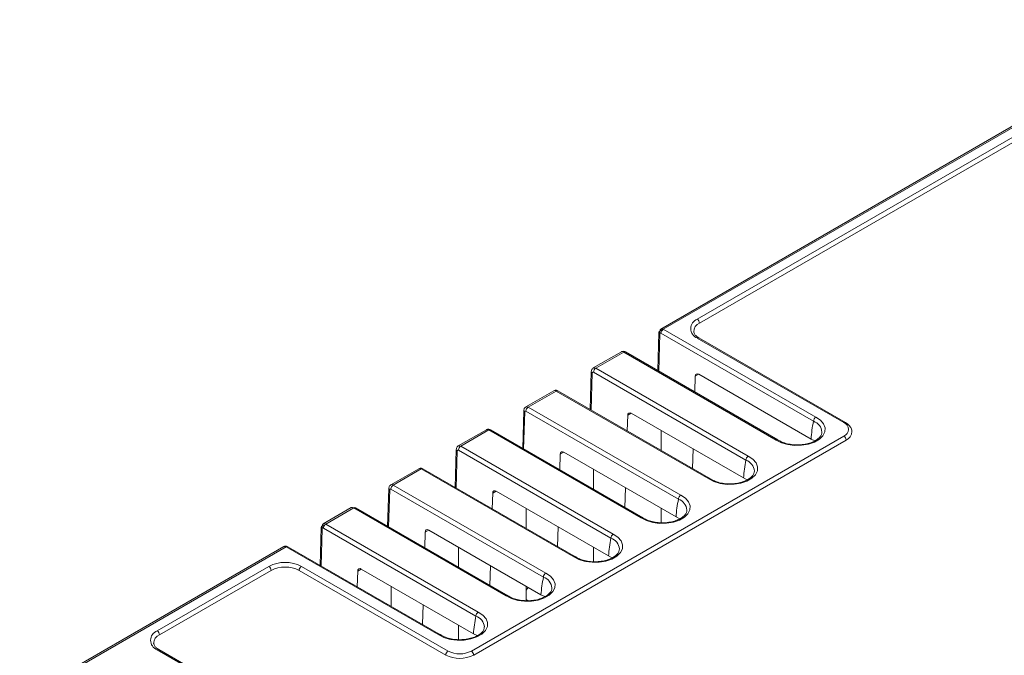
# Model space of a CAD drawing. Header units: millimetres. Extents: x 8 to 153, y 26 to 129.
# Tile 2 of 3: x 17 to 76, y 90 to 129. Entities that reach past the tile are written whole.
import ezdxf

# ---------------------------------------------------------------- set-up
doc = ezdxf.new("R2010")
doc.units = ezdxf.units.MM

msp = doc.modelspace()

# ---------------------------------------------------------------- linework, layer by layer
at = {"color": 7, "linetype": 'Continuous', "lineweight": 15}
for p, q in [((88.195, 128.697), (55.631, 109.898)), ((88.342, 128.68), (55.781, 109.883)), ((57.837, 110.495), (88.511, 128.203)), ((88.652, 127.958), (57.978, 110.25)), ((55.509, 109.686), (55.439, 107.378)), ((64.904, 104.293), (55.64, 109.641)), ((55.781, 109.883), (65.041, 104.537)), ((66.746, 104.209), (57.837, 109.352)), ((66.846, 104.219), (57.937, 109.362)), ((53.232, 108.513), (51.529, 107.53)), ((53.382, 108.498), (51.68, 107.515)), ((62.642, 103.152), (53.382, 108.498)), ((62.745, 103.16), (53.482, 108.508)), ((51.408, 107.318), (51.338, 105.01)), ((60.803, 101.925), (51.538, 107.273)), ((51.68, 107.515), (60.94, 102.17)), ((57.937, 107.148), (64.755, 103.213)), ((57.693, 106.077), (57.722, 107.028)), ((49.131, 106.145), (47.428, 105.162)), ((49.28, 106.13), (47.579, 105.148)), ((58.54, 100.785), (49.28, 106.13)), ((58.644, 100.793), (49.38, 106.14)), ((47.307, 104.95), (47.237, 102.643)), ((56.702, 99.557), (47.437, 104.906)), ((47.579, 105.148), (56.838, 99.802)), ((53.836, 104.781), (60.654, 100.845)), ((53.592, 103.709), (53.62, 104.661)), ((45.03, 103.778), (43.327, 102.795)), ((45.179, 103.763), (43.477, 102.78)), ((54.439, 98.417), (45.179, 103.763)), ((54.542, 98.425), (45.279, 103.773)), ((55.647, 103.735), (55.647, 102.523)), ((44.119, 90.33), (66.746, 103.392)), ((66.888, 103.147), (44.26, 90.085)), ((64.755, 103.213), (64.982, 103.105)), ((43.205, 102.583), (43.136, 100.275)), ((52.6, 97.19), (43.336, 102.538)), ((43.477, 102.78), (52.737, 97.435)), ((49.49, 101.342), (49.519, 102.293)), ((49.735, 102.413), (56.553, 98.477)), ((57.552, 101.423), (57.588, 102.615)), ((40.928, 101.41), (39.226, 100.427)), ((41.078, 101.395), (39.376, 100.413)), ((50.338, 96.05), (41.078, 101.395)), ((50.441, 96.058), (41.178, 101.405)), ((51.546, 101.368), (51.546, 100.155)), ((60.654, 100.845), (60.881, 100.737)), ((39.104, 100.215), (39.034, 97.907)), ((48.499, 94.822), (39.235, 100.171)), ((39.376, 100.413), (48.636, 95.067)), ((45.389, 98.974), (45.418, 99.925)), ((45.634, 100.046), (52.451, 96.11)), ((53.451, 99.055), (53.487, 100.247)), ((36.827, 99.043), (35.124, 98.06)), ((36.977, 99.028), (35.275, 98.045)), ((46.237, 93.682), (36.977, 99.028)), ((46.34, 93.69), (37.077, 99.038)), ((47.445, 99), (47.445, 97.787)), ((55.647, 99), (55.647, 98.103)), ((56.553, 98.477), (56.779, 98.369)), ((35.003, 97.848), (34.933, 95.54)), ((44.398, 92.455), (35.133, 97.803)), ((35.275, 98.045), (44.535, 92.699)), ((41.288, 96.606), (41.317, 97.558)), ((41.532, 97.678), (48.35, 93.742)), ((49.35, 96.688), (49.386, 97.88)), ((32.726, 96.675), (16.68, 87.412)), ((32.876, 96.66), (16.893, 87.433)), ((42.136, 91.314), (32.876, 96.66)), ((42.239, 91.322), (32.976, 96.67)), ((43.343, 96.633), (43.343, 95.42)), ((51.546, 96.633), (51.546, 95.736)), ((52.451, 96.11), (52.678, 96.002)), ((25.027, 91.554), (31.815, 95.473)), ((31.957, 95.228), (25.168, 91.31)), ((42.563, 90.085), (33.654, 95.228)), ((33.795, 95.473), (42.705, 90.33)), ((37.187, 94.239), (37.215, 95.19)), ((37.431, 95.311), (44.249, 91.375)), ((45.248, 94.32), (45.284, 95.512)), ((39.242, 94.265), (39.242, 93.052)), ((47.445, 94.265), (47.445, 93.368)), ((48.35, 93.742), (48.577, 93.634)), ((41.147, 91.953), (41.183, 93.145)), ((43.343, 91.898), (43.343, 91.001)), ((44.249, 91.375), (44.476, 91.267)), ((78.555, 59.51), (25.027, 90.411)), ((78.655, 59.52), (25.127, 90.421))]:
    msp.add_line(p, q, dxfattribs=at)
at = {"color": 8, "linetype": 'Continuous', "lineweight": 15}
for p, q in [((55.568, 109.601), (55.499, 107.343)), ((55.563, 109.604), (55.568, 109.764)), ((55.568, 109.764), (55.777, 109.885)), ((51.466, 107.233), (51.398, 104.975)), ((47.365, 104.866), (47.297, 102.608)), ((43.264, 102.498), (43.196, 100.24)), ((39.163, 100.13), (39.094, 97.873)), ((35.062, 97.763), (34.993, 95.505)), ((35.057, 97.766), (35.062, 97.926)), ((35.062, 97.926), (35.271, 98.047)), ((47.445, 94.025), (47.57, 94.193)), ((47.565, 93.392), (47.445, 93.462))]:
    msp.add_line(p, q, dxfattribs=at)
at = {"color": 144, "linetype": 'Continuous', "lineweight": 0}
for p, q in [((57.934, 107.151), (57.722, 107.028)), ((53.832, 104.783), (53.62, 104.661)), ((49.731, 102.415), (49.519, 102.293)), ((45.63, 100.048), (45.418, 99.925)), ((41.529, 97.68), (41.317, 97.558)), ((37.428, 95.313), (37.215, 95.19))]:
    msp.add_line(p, q, dxfattribs=at)
at = {"color": 144, "linetype": 'Continuous', "lineweight": 0, "flags": 128}
for points in [[(55.568, 109.601), (55.543, 109.619), (55.524, 109.639), (55.513, 109.661), (55.509, 109.684), (55.513, 109.706), (55.524, 109.727), (55.543, 109.747), (55.568, 109.764)], [(35.062, 97.763), (35.037, 97.781), (35.018, 97.801), (35.007, 97.823), (35.003, 97.846), (35.007, 97.868), (35.018, 97.89), (35.037, 97.909), (35.062, 97.926)]]:
    msp.add_lwpolyline(points, dxfattribs=at)
at = {"color": 7, "linetype": 'Continuous', "lineweight": 15, "flags": 128}
for points in [[(65.041, 104.537), (65.323, 104.353), (65.517, 104.134), (65.61, 103.893), (65.597, 103.647), (65.478, 103.411), (65.261, 103.199), (64.96, 103.025), (64.593, 102.9), (64.183, 102.831), (63.757, 102.824), (63.341, 102.877), (62.961, 102.989), (62.642, 103.152)], [(60.94, 102.17), (61.222, 101.985), (61.416, 101.766), (61.509, 101.526), (61.496, 101.28), (61.377, 101.043), (61.16, 100.832), (60.859, 100.658), (60.491, 100.532), (60.082, 100.464), (59.656, 100.456), (59.24, 100.51), (58.86, 100.622), (58.54, 100.785)], [(56.838, 99.802), (57.121, 99.618), (57.315, 99.398), (57.408, 99.158), (57.395, 98.912), (57.276, 98.676), (57.059, 98.464), (56.757, 98.29), (56.39, 98.165), (55.981, 98.096), (55.555, 98.088), (55.139, 98.142), (54.759, 98.254), (54.439, 98.417)], [(52.737, 97.435), (53.019, 97.25), (53.213, 97.031), (53.307, 96.791), (53.293, 96.545), (53.175, 96.308), (52.958, 96.096), (52.656, 95.922), (52.289, 95.797), (51.88, 95.728), (51.453, 95.721), (51.037, 95.775), (50.658, 95.887), (50.338, 96.05)], [(48.636, 95.067), (48.918, 94.883), (49.112, 94.663), (49.205, 94.423), (49.192, 94.177), (49.073, 93.941), (48.856, 93.729), (48.555, 93.555), (48.188, 93.429), (47.778, 93.361), (47.352, 93.353), (46.936, 93.407), (46.556, 93.519), (46.237, 93.682)], [(44.535, 92.699), (44.817, 92.515), (45.011, 92.296), (45.104, 92.056), (45.091, 91.81), (44.972, 91.573), (44.755, 91.361), (44.454, 91.187), (44.087, 91.062), (43.677, 90.993), (43.251, 90.986), (42.835, 91.04), (42.455, 91.151), (42.136, 91.314)]]:
    msp.add_lwpolyline(points, dxfattribs=at)
at = {"color": 7, "linetype": 'Continuous', "lineweight": 15}
for centre, radius, start, end in [((58.054, 109.924), 0.611, 110.78342, 249.21658), ((58.194, 109.727), 0.566, 112.3758, 179.68237), ((57.671, 110.236), 0.307, 2.60548, 57.39452), ((51.511, 107.239), 0.0445, 51.40293, 186.90512), ((51.846, 107.256), 0.308, 122.65226, 176.77035), ((47.409, 104.871), 0.0445, 51.40293, 186.90512), ((47.745, 104.888), 0.308, 122.65226, 176.77035), ((72.956, 102.63), 8.222, 168.35011, 175.93399), ((66.591, 103.801), 0.437, 290.78342, 69.21658), ((66.657, 103.681), 0.581, 293.37089, 358.6492), ((66.581, 103.133), 0.307, 2.60548, 57.39452), ((43.308, 102.503), 0.0445, 51.40293, 186.90512), ((43.644, 102.521), 0.308, 122.65226, 176.77035), ((68.855, 100.262), 8.222, 168.35011, 175.93399), ((39.207, 100.136), 0.0445, 51.40293, 186.90512), ((39.542, 100.153), 0.308, 122.65226, 176.77035), ((64.754, 97.894), 8.222, 168.35011, 175.93399), ((60.653, 95.527), 8.222, 168.35011, 175.93399), ((32.805, 93.563), 2.152, 62.60967, 117.39033), ((31.65, 95.214), 0.307, 2.60548, 57.39452), ((32.805, 93.591), 1.844, 62.60967, 117.39033), ((33.961, 95.214), 0.307, 122.60548, 177.39452), ((56.551, 93.159), 8.222, 168.35011, 175.93399), ((52.45, 90.792), 8.222, 168.35011, 175.93399), ((25.244, 90.983), 0.611, 110.78342, 249.21658), ((24.861, 91.296), 0.307, 2.60548, 57.39452), ((25.384, 90.786), 0.566, 112.3758, 179.68237), ((42.87, 90.071), 0.307, 122.60548, 177.39452), ((43.412, 91.695), 1.537, 242.60967, 297.39033), ((43.953, 90.071), 0.307, 2.60548, 57.39452), ((43.412, 91.723), 1.844, 242.60967, 297.39033)]:
    msp.add_arc(centre, radius, start, end, dxfattribs=at)
at = {"color": 144, "linetype": 'Continuous', "lineweight": 0}
for centre, radius, start, end in [((55.698, 109.781), 0.131, 50.84552, 187.4432), ((55.612, 109.606), 0.0445, 51.40293, 186.90512), ((55.947, 109.624), 0.308, 122.65226, 176.77035), ((57.854, 107.044), 0.133, 51.40293, 186.90512), ((53.753, 104.677), 0.133, 51.40293, 186.90512), ((49.652, 102.309), 0.133, 51.40293, 186.90512), ((45.55, 99.941), 0.133, 51.40293, 186.90512), ((36.89, 98.913), 0.144, 52.72326, 115.78093), ((37.035, 98.951), 0.0961, 64.12837, 127.18209), ((35.192, 97.943), 0.131, 50.84552, 187.4432), ((35.106, 97.768), 0.0445, 51.40293, 186.90512), ((35.441, 97.786), 0.308, 122.65226, 176.77035), ((41.449, 97.574), 0.133, 51.40293, 186.90512), ((37.348, 95.206), 0.133, 51.40293, 186.90512)]:
    msp.add_arc(centre, radius, start, end, dxfattribs=at)
at = {"color": 8, "linetype": 'Continuous', "lineweight": 15}
for centre, radius, start, end in [((57.895, 109.27), 0.101, 65.69288, 125.61758), ((53.295, 108.384), 0.144, 52.72326, 115.78093), ((53.44, 108.421), 0.0961, 64.12837, 127.18209), ((51.505, 107.323), 0.0974, 182.67628, 246.51925), ((51.592, 107.395), 0.149, 53.88741, 114.54504), ((49.193, 106.016), 0.144, 52.72326, 115.78093), ((49.339, 106.054), 0.0961, 64.12837, 127.18209), ((47.404, 104.955), 0.0974, 182.67628, 246.51925), ((47.491, 105.028), 0.149, 53.88741, 114.54504), ((64.663, 103.571), 0.758, 4.78106, 71.44402), ((66.804, 104.132), 0.0959, 64.04175, 127.25358), ((45.092, 103.648), 0.144, 52.72326, 115.78093), ((45.237, 103.686), 0.0961, 64.12837, 127.18209), ((43.303, 102.587), 0.0974, 182.67628, 246.51925), ((43.39, 102.66), 0.149, 53.88741, 114.54504), ((60.561, 101.204), 0.758, 4.78106, 71.44402), ((40.991, 101.281), 0.144, 52.72326, 115.78093), ((41.136, 101.319), 0.0961, 64.12837, 127.18209), ((39.202, 100.22), 0.0974, 182.67628, 246.51925), ((39.288, 100.293), 0.149, 53.88741, 114.54504), ((56.46, 98.836), 0.758, 4.78106, 71.44402), ((52.359, 96.469), 0.758, 4.78106, 71.44402), ((32.788, 96.546), 0.144, 52.72326, 115.78093), ((32.934, 96.583), 0.0961, 64.12837, 127.18209), ((48.258, 94.101), 0.758, 4.78106, 71.44402), ((44.156, 91.733), 0.758, 4.78106, 71.44402), ((25.086, 90.33), 0.101, 65.69288, 125.61758)]:
    msp.add_arc(centre, radius, start, end, dxfattribs=at)
at = {"color": 7, "linetype": 'Continuous', "lineweight": 15}
for points, knots in [([(57.937, 109.362), (57.901, 109.384), (57.796, 109.45), (57.683, 109.572), (57.626, 109.683), (57.633, 109.744), (57.635, 109.764)], [0, 0, 0, 0, 0.172536, 0.50235, 0.834786, 1, 1, 1, 1]), ([(53.482, 108.508), (53.452, 108.521), (53.396, 108.547), (53.306, 108.547), (53.258, 108.523), (53.235, 108.513)], [0, 0, 0, 0, 0.378721, 0.714479, 1, 1, 1, 1]), ([(51.532, 107.53), (51.529, 107.528), (51.497, 107.516), (51.455, 107.468), (51.416, 107.396), (51.411, 107.344), (51.408, 107.318)], [0, 0, 0, 0, 0.046425, 0.389983, 0.699758, 1, 1, 1, 1]), ([(49.38, 106.14), (49.351, 106.154), (49.295, 106.179), (49.205, 106.179), (49.156, 106.156), (49.134, 106.145)], [0, 0, 0, 0, 0.378721, 0.714479, 1, 1, 1, 1]), ([(47.431, 105.162), (47.427, 105.161), (47.396, 105.149), (47.354, 105.101), (47.315, 105.029), (47.309, 104.976), (47.307, 104.95)], [0, 0, 0, 0, 0.046425, 0.389983, 0.699758, 1, 1, 1, 1]), ([(64.904, 104.293), (64.905, 104.336), (64.92, 104.386), (64.97, 104.477), (65.006, 104.516), (65.041, 104.537)], [0, 0, 0, 0, 0.5, 0.5, 1, 1, 1, 1]), ([(67.226, 103.652), (67.228, 103.687), (67.234, 103.797), (67.142, 103.968), (67.004, 104.119), (66.889, 104.192), (66.846, 104.219)], [0, 0, 0, 0, 0.154184, 0.477544, 0.805132, 1, 1, 1, 1]), ([(45.279, 103.773), (45.25, 103.786), (45.193, 103.811), (45.104, 103.812), (45.055, 103.788), (45.033, 103.778)], [0, 0, 0, 0, 0.378721, 0.714479, 1, 1, 1, 1]), ([(65.413, 103.635), (65.409, 103.585), (65.401, 103.485), (65.291, 103.318), (65.1, 103.154), (64.828, 103.012), (64.5, 102.911), (64.135, 102.856), (63.756, 102.852), (63.387, 102.9), (63.058, 102.994), (62.847, 103.094), (62.751, 103.157), (62.728, 103.172)], [0, 0, 0, 0, 0.094592, 0.188512, 0.289067, 0.386937, 0.484678, 0.582969, 0.681681, 0.780442, 0.878707, 0.97094, 1, 1, 1, 1]), ([(62.642, 103.152), (62.644, 103.154), (62.654, 103.159), (62.68, 103.169), (62.717, 103.174), (62.738, 103.162), (62.748, 103.157)], [0, 0, 0, 0, 0.0681311, 0.2484984, 0.6570074, 1, 1, 1, 1]), ([(43.33, 102.794), (43.326, 102.793), (43.295, 102.781), (43.253, 102.733), (43.214, 102.661), (43.208, 102.609), (43.205, 102.583)], [0, 0, 0, 0, 0.046425, 0.389983, 0.699758, 1, 1, 1, 1]), ([(60.803, 101.925), (60.804, 101.968), (60.819, 102.019), (60.869, 102.109), (60.904, 102.148), (60.94, 102.17)], [0, 0, 0, 0, 0.5, 0.5, 1, 1, 1, 1]), ([(41.178, 101.405), (41.148, 101.419), (41.092, 101.444), (41.003, 101.444), (40.954, 101.421), (40.932, 101.41)], [0, 0, 0, 0, 0.378721, 0.714479, 1, 1, 1, 1]), ([(61.312, 101.267), (61.308, 101.217), (61.3, 101.117), (61.19, 100.951), (60.999, 100.786), (60.726, 100.645), (60.399, 100.543), (60.034, 100.488), (59.655, 100.484), (59.285, 100.532), (58.957, 100.626), (58.745, 100.726), (58.65, 100.789), (58.627, 100.804)], [0, 0, 0, 0, 0.094592, 0.188512, 0.289067, 0.386937, 0.484678, 0.582969, 0.681681, 0.780442, 0.878707, 0.97094, 1, 1, 1, 1]), ([(58.54, 100.785), (58.543, 100.786), (58.553, 100.791), (58.579, 100.801), (58.615, 100.806), (58.637, 100.794), (58.647, 100.789)], [0, 0, 0, 0, 0.0681311, 0.2484984, 0.6570074, 1, 1, 1, 1]), ([(39.229, 100.427), (39.225, 100.425), (39.193, 100.414), (39.152, 100.366), (39.112, 100.293), (39.107, 100.241), (39.104, 100.215)], [0, 0, 0, 0, 0.046425, 0.389983, 0.699758, 1, 1, 1, 1]), ([(56.702, 99.557), (56.702, 99.6), (56.717, 99.651), (56.768, 99.741), (56.803, 99.781), (56.838, 99.802)], [0, 0, 0, 0, 0.5, 0.5, 1, 1, 1, 1]), ([(57.211, 98.899), (57.207, 98.849), (57.199, 98.75), (57.089, 98.583), (56.898, 98.418), (56.625, 98.277), (56.298, 98.176), (55.933, 98.121), (55.554, 98.117), (55.184, 98.165), (54.856, 98.259), (54.644, 98.358), (54.549, 98.421), (54.526, 98.436)], [0, 0, 0, 0, 0.094592, 0.188512, 0.289067, 0.386937, 0.484678, 0.582969, 0.681681, 0.780442, 0.878707, 0.97094, 1, 1, 1, 1]), ([(54.546, 98.421), (54.536, 98.427), (54.514, 98.439), (54.478, 98.434), (54.452, 98.424), (54.442, 98.419), (54.439, 98.417)], [0, 0, 0, 0, 0.342993, 0.751502, 0.931869, 1, 1, 1, 1]), ([(52.6, 97.19), (52.601, 97.233), (52.616, 97.284), (52.666, 97.374), (52.702, 97.413), (52.737, 97.435)], [0, 0, 0, 0, 0.5, 0.5, 1, 1, 1, 1]), ([(32.976, 96.67), (32.946, 96.683), (32.89, 96.709), (32.8, 96.709), (32.752, 96.685), (32.729, 96.675)], [0, 0, 0, 0, 0.378721, 0.714479, 1, 1, 1, 1]), ([(53.11, 96.532), (53.106, 96.482), (53.097, 96.382), (52.988, 96.216), (52.797, 96.051), (52.524, 95.91), (52.196, 95.808), (51.832, 95.753), (51.452, 95.749), (51.083, 95.797), (50.755, 95.891), (50.543, 95.991), (50.448, 96.054), (50.425, 96.069)], [0, 0, 0, 0, 0.094592, 0.188512, 0.289067, 0.386937, 0.484678, 0.582969, 0.681681, 0.780442, 0.878707, 0.97094, 1, 1, 1, 1]), ([(50.338, 96.05), (50.341, 96.051), (50.351, 96.056), (50.377, 96.066), (50.413, 96.071), (50.435, 96.059), (50.444, 96.054)], [0, 0, 0, 0, 0.068131, 0.248498, 0.657007, 1, 1, 1, 1]), ([(48.499, 94.822), (48.5, 94.865), (48.515, 94.916), (48.565, 95.006), (48.601, 95.045), (48.636, 95.067)], [0, 0, 0, 0, 0.5, 0.5, 1, 1, 1, 1]), ([(49.008, 94.164), (49.004, 94.114), (48.996, 94.014), (48.886, 93.848), (48.695, 93.683), (48.423, 93.542), (48.095, 93.44), (47.731, 93.385), (47.351, 93.382), (46.982, 93.429), (46.653, 93.523), (46.442, 93.623), (46.346, 93.686), (46.324, 93.701)], [0, 0, 0, 0, 0.094592, 0.188512, 0.289067, 0.386937, 0.484678, 0.582969, 0.681681, 0.780442, 0.878707, 0.97094, 1, 1, 1, 1]), ([(46.237, 93.682), (46.239, 93.683), (46.249, 93.689), (46.275, 93.699), (46.312, 93.704), (46.333, 93.692), (46.343, 93.686)], [0, 0, 0, 0, 0.068131, 0.248498, 0.657007, 1, 1, 1, 1]), ([(44.398, 92.455), (44.399, 92.498), (44.414, 92.548), (44.464, 92.639), (44.5, 92.678), (44.535, 92.699)], [0, 0, 0, 0, 0.5, 0.5, 1, 1, 1, 1]), ([(44.907, 91.797), (44.903, 91.747), (44.895, 91.647), (44.785, 91.48), (44.594, 91.316), (44.321, 91.174), (43.994, 91.073), (43.629, 91.018), (43.25, 91.014), (42.881, 91.062), (42.552, 91.156), (42.341, 91.256), (42.245, 91.319), (42.222, 91.334)], [0, 0, 0, 0, 0.0945921, 0.1885121, 0.2890667, 0.386937, 0.4846784, 0.582969, 0.6816811, 0.7804421, 0.8787067, 0.9709401, 1, 1, 1, 1]), ([(42.136, 91.314), (42.138, 91.316), (42.148, 91.321), (42.174, 91.331), (42.21, 91.336), (42.232, 91.324), (42.242, 91.319)], [0, 0, 0, 0, 0.068131, 0.248498, 0.657007, 1, 1, 1, 1]), ([(25.127, 90.421), (25.091, 90.444), (24.987, 90.509), (24.873, 90.631), (24.816, 90.742), (24.823, 90.803), (24.825, 90.824)], [0, 0, 0, 0, 0.172536, 0.50235, 0.834786, 1, 1, 1, 1])]:
    msp.add_open_spline(points, degree=3, knots=knots, dxfattribs=at)
for points in [[(64.904, 104.29), (64.904, 104.291), (64.904, 104.292), (64.904, 104.293)], [(60.803, 101.922), (60.803, 101.923), (60.803, 101.924), (60.803, 101.925)], [(56.701, 99.555), (56.702, 99.556), (56.702, 99.556), (56.702, 99.557)], [(52.6, 97.187), (52.6, 97.188), (52.6, 97.189), (52.6, 97.19)], [(48.499, 94.82), (48.499, 94.82), (48.499, 94.821), (48.499, 94.822)], [(44.398, 92.452), (44.398, 92.453), (44.398, 92.454), (44.398, 92.455)]]:
    msp.add_open_spline(points, degree=3, dxfattribs=at)

doc.saveas('drawing.dxf')
